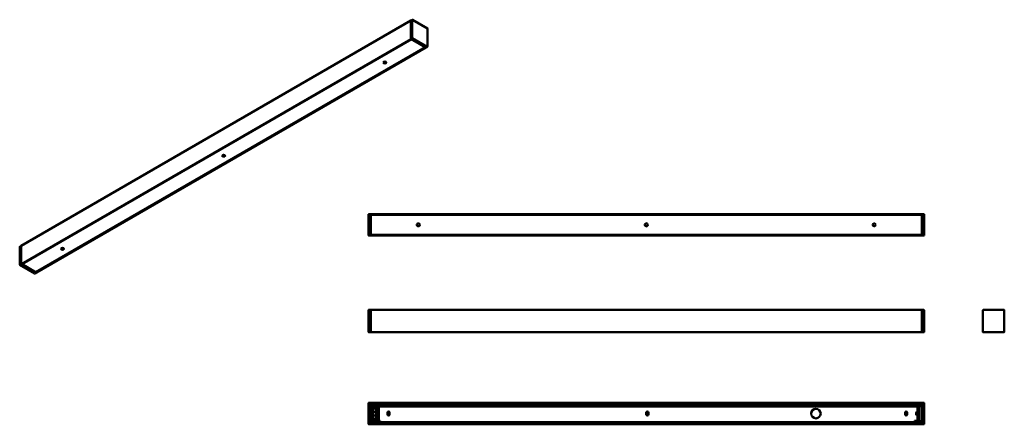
# Model space of a CAD drawing. Header units: millimetres. Extents: x 360 to 2434, y 1165 to 2017.
import ezdxf

# ---------------------------------------------------------------- set-up
doc = ezdxf.new("R2010")
doc.units = ezdxf.units.MM
doc.header["$LTSCALE"] = 8
doc.layers.add('Visibile (ISO)', color=7, linetype='Continuous', lineweight=50)
doc.layers.add('Visibile sottile (ISO)', color=7, linetype='Continuous', lineweight=35)

msp = doc.modelspace()

# ---------------------------------------------------------------- linework, layer by layer
at = {"layer": 'Visibile (ISO)'}
for p, q in [((363.9, 1541.1), (1184.2, 2014.6)), ((1184.1, 2014.5), (1184.1, 1976.7)), ((1184.1, 2014.5), (1184.1, 1976.7)), ((1184.2, 2014.6), (1187.5, 2016.6)), ((1219.3, 1998.4), (1187.8, 2016.6)), ((1219.4, 1960.4), (1219.4, 1998.2)), ((364.9, 1502.4), (1185.1, 1975.9)), ((1185.3, 1975.8), (365.1, 1502.2)), ((1185.3, 1975.8), (365.1, 1502.2)), ((1184.3, 1976.4), (1185.1, 1976)), ((1184.3, 1976.4), (1215.8, 1958.2)), ((1185.3, 1975.8), (1214.8, 1958.8)), ((1185.3, 1975.8), (1214.8, 1958.8)), ((1214.8, 1958.8), (394.5, 1485.3)), ((1214.8, 1958.8), (394.5, 1485.3)), ((395.7, 1484.6), (1215.9, 1958.2)), ((1215, 1958.7), (1215.8, 1958.2)), ((1215.9, 1958.2), (1219.3, 1960.2)), ((1127, 1925.9), (1130.9, 1928.1)), ((1131.2, 1928), (1127.4, 1925.8)), ((1131.2, 1928), (1127.4, 1925.8)), ((1128.6, 1926), (1127.9, 1925.6)), ((1128.6, 1926), (1127.9, 1925.6)), ((1128.6, 1925.4), (1128.6, 1926)), ((1128.6, 1925.4), (1128.6, 1926)), ((1131.2, 1926.2), (1131.2, 1925.7)), ((1131.2, 1926.2), (1131.2, 1925.7)), ((1095, 1607.2), (1095, 1562.7)), ((1100, 1607.5), (1095.2, 1607.5)), ((1100, 1607.5), (1100, 1607.3)), ((1100, 1607.5), (2260, 1607.5)), ((1100, 1606.2), (1100, 1607.3)), ((1100, 1562.7), (1100, 1607.2)), ((1100, 1606), (2260, 1606)), ((2260, 1605.8), (1100, 1605.8)), ((1100, 1564.2), (1100, 1605.8)), ((2260, 1605.8), (1100, 1605.8)), ((1100, 1564.2), (1100, 1605.8)), ((2260, 1607.3), (2260, 1607.5)), ((2264.8, 1607.5), (2260, 1607.5)), ((2260, 1607.3), (2260, 1606.2)), ((2260, 1607.2), (2260, 1562.7)), ((2260, 1605.8), (2260, 1564.2)), ((2260, 1605.8), (2260, 1564.2)), ((2265, 1562.7), (2265, 1607.2)), ((1095.2, 1562.5), (1100, 1562.5)), ((2260, 1564.2), (1100, 1564.2)), ((2260, 1564.2), (1100, 1564.2)), ((1100, 1564), (2260, 1564)), ((1100, 1562.7), (1100, 1563.8)), ((1100, 1562.7), (1100, 1562.5)), ((1100, 1562.5), (2260, 1562.5)), ((2260, 1563.8), (2260, 1562.7)), ((2260, 1562.5), (2260, 1562.7)), ((2260, 1562.5), (2264.8, 1562.5)), ((360.5, 1501.1), (360.5, 1538.9)), ((363.9, 1541), (360.6, 1539.1)), ((363.9, 1503.1), (363.9, 1541)), ((363.9, 1503.1), (363.9, 1540.9)), ((448.2, 1534), (452.1, 1536.2)), ((452.4, 1536.1), (448.5, 1533.8)), ((452.4, 1536.1), (448.5, 1533.8)), ((449.8, 1534.1), (449, 1533.7)), ((449.8, 1534.1), (449, 1533.7)), ((449.8, 1533.5), (449.8, 1534.1)), ((449.8, 1533.5), (449.8, 1534.1)), ((452.4, 1534.3), (452.4, 1533.8)), ((452.4, 1534.3), (452.4, 1533.8)), ((392.1, 1482.7), (360.6, 1500.9)), ((364.8, 1502.4), (364, 1502.9)), ((395.5, 1484.7), (364.1, 1502.8)), ((365.1, 1502.2), (365.1, 1502.5)), ((365.1, 1502.2), (365.1, 1502.5)), ((394.5, 1485.3), (365.1, 1502.2)), ((394.5, 1485.3), (365.1, 1502.2)), ((395.6, 1484.6), (392.3, 1482.7)), ((395.6, 1484.6), (394.8, 1485.1)), ((1095, 1405.7), (1095, 1359.4)), ((1100, 1406), (1095.2, 1406)), ((1100, 1406), (1100, 1405.8)), ((1100, 1406), (2260, 1406)), ((1100, 1359.4), (1100, 1405.8)), ((1100, 1359.4), (1100, 1405.7)), ((1981, 1406.3), (1980.8, 1406)), ((1983.8, 1406), (1980.8, 1406)), ((1980.8, 1406), (1980.8, 1406)), ((1981, 1406.3), (1983.5, 1406.3)), ((1983.5, 1406.3), (1983.8, 1406)), ((1983.8, 1406), (1983.8, 1406)), ((2260, 1405.8), (2260, 1406)), ((2264.8, 1406), (2260, 1406)), ((2260, 1405.8), (2260, 1359.4)), ((2260, 1405.7), (2260, 1359.4)), ((2265, 1359.4), (2265, 1405.7)), ((2389, 1405.7), (2389, 1359.4)), ((2433.7, 1406), (2389.2, 1406)), ((2406.2, 1406.3), (2406, 1406)), ((2409, 1406), (2406, 1406)), ((2406, 1406), (2406, 1406)), ((2406.2, 1406.3), (2408.7, 1406.3)), ((2408.7, 1406.3), (2409, 1406)), ((2409, 1406), (2409, 1406)), ((2434, 1359.4), (2434, 1405.7)), ((1095.2, 1359.2), (1100, 1359.2)), ((1100, 1359.4), (1100, 1359.2)), ((1100, 1359.2), (2260, 1359.2)), ((2260, 1359.2), (2260, 1359.4)), ((2260, 1359.2), (2264.8, 1359.2)), ((2389.2, 1359.2), (2433.7, 1359.2)), ((1095, 1210.2), (1095, 1165.7)), ((1100, 1210.5), (1095.2, 1210.5)), ((1100, 1210.5), (1100, 1210.3)), ((1100, 1210.5), (2260, 1210.5)), ((1100, 1209.2), (1100, 1210.3)), ((1100, 1165.7), (1100, 1210.2)), ((1100, 1209), (2260, 1209)), ((1100, 1206.5), (2260, 1206.5)), ((1100, 1206), (2260, 1206)), ((1100, 1205.8), (1114.5, 1205.8)), ((1100, 1204.2), (1117.3, 1204.2)), ((1100, 1203.8), (1117.3, 1203.8)), ((1100, 1203.7), (1105, 1203.7)), ((1105, 1203.7), (1105, 1172.2)), ((1113, 1203), (1111.5, 1203)), ((1113, 1203), (1115.6, 1203)), ((1114.5, 1204.5), (1114.5, 1206)), ((1114.5, 1204.5), (1117.3, 1204.5)), ((1115.6, 1203), (1116.6, 1203)), ((1116.8, 1203), (1116.6, 1203)), ((1116.8, 1173), (1116.8, 1203)), ((1119.3, 1203), (1116.8, 1203)), ((1117.3, 1204.5), (1117.3, 1203)), ((1119.3, 1203), (2245.7, 1203)), ((1134.5, 1206), (1134.5, 1203)), ((1134.5, 1205.8), (1621.5, 1205.8)), ((1134.5, 1204.2), (1621.5, 1204.2)), ((1134.5, 1203.8), (1621.5, 1203.8)), ((1621.5, 1203), (1621.5, 1206)), ((1651.5, 1206), (1651.5, 1203)), ((1651.5, 1205.8), (2225.5, 1205.8)), ((1651.5, 1204.2), (1988.9, 1204.2)), ((1651.5, 1203.8), (1988.5, 1203.8)), ((2012.3, 1205.5), (1992.3, 1205.5)), ((2015.6, 1204.2), (2225.5, 1204.2)), ((2016, 1203.8), (2225.5, 1203.8)), ((2225.5, 1203), (2225.5, 1206)), ((2241.8, 1203), (2241.8, 1204.5)), ((2241.8, 1204.5), (2245.5, 1204.5)), ((2241.8, 1204.2), (2260, 1204.2)), ((2241.8, 1203.8), (2260, 1203.8)), ((2245.5, 1206), (2245.5, 1204.5)), ((2245.5, 1205.8), (2260, 1205.8)), ((2248.1, 1203), (2245.7, 1203)), ((2248.1, 1203), (2250.8, 1203)), ((2260, 1203.7), (2255, 1203.7)), ((2255, 1172.2), (2255, 1203.7)), ((2260, 1210.3), (2260, 1210.5)), ((2264.8, 1210.5), (2260, 1210.5)), ((2260, 1210.3), (2260, 1209.2)), ((2260, 1210.2), (2260, 1165.7)), ((2265, 1165.7), (2265, 1210.2)), ((1105, 1201.3), (1111.2, 1201.3)), ((1105, 1198.8), (1111.2, 1198.8)), ((1111.2, 1192), (1105, 1192)), ((1105, 1190.3), (1105.2, 1190.3)), ((1105.2, 1189), (1105, 1189)), ((1111.2, 1184), (1105, 1184)), ((1105.2, 1189), (1105.2, 1190.3)), ((1111.2, 1201), (1111.2, 1175)), ((1112.7, 1201), (1112.7, 1175)), ((1115.8, 1190), (1113.2, 1190)), ((1115.8, 1186), (1113.2, 1186)), ((1113.5, 1191), (1114.6, 1191)), ((1114.6, 1185), (1113.5, 1185)), ((1115.8, 1191), (1115.8, 1185)), ((1115.8, 1191), (1116.8, 1191)), ((1115.8, 1185), (1116.8, 1185)), ((1135, 1186.3), (1135, 1189.8)), ((1139.5, 1189.8), (1139.5, 1186.3)), ((1680, 1186.3), (1680, 1189.8)), ((1684.5, 1189.8), (1684.5, 1186.3)), ((2225, 1186.3), (2225, 1189.8)), ((2229.5, 1189.8), (2229.5, 1186.3)), ((2248.6, 1190), (2250.2, 1190)), ((2248.6, 1186), (2250.2, 1186)), ((2249, 1191), (2250.2, 1191)), ((2250.2, 1185), (2249, 1185)), ((2250.2, 1191.8), (2250.5, 1192)), ((2250.2, 1184.3), (2250.2, 1191.8)), ((2250.2, 1184.3), (2250.5, 1184)), ((2250.5, 1192), (2250.5, 1184)), ((2250.5, 1192), (2255, 1192)), ((2250.5, 1184), (2255, 1184)), ((2251.1, 1201.3), (2255, 1201.3)), ((2251.1, 1201), (2251.1, 1192)), ((2251.1, 1198.8), (2255, 1198.8)), ((2251.1, 1184), (2251.1, 1175)), ((1095.2, 1165.5), (1100, 1165.5)), ((1100, 1172.2), (1105, 1172.2)), ((1100, 1170), (1119.8, 1170)), ((1100, 1169.5), (2260, 1169.5)), ((1100, 1167), (2260, 1167)), ((1100, 1165.7), (1100, 1166.8)), ((1100, 1165.7), (1100, 1165.5)), ((1100, 1165.5), (2260, 1165.5)), ((1105, 1177.3), (1111.2, 1177.3)), ((1105, 1174.8), (1111.2, 1174.8)), ((1111.5, 1173), (1113, 1173)), ((1113, 1173), (1115.6, 1173)), ((1114.5, 1170), (1114.5, 1171.5)), ((1117.3, 1171.5), (1114.5, 1171.5)), ((1115.6, 1173), (1116.6, 1173)), ((1116.6, 1173), (1116.8, 1173)), ((1116.8, 1173), (1119.3, 1173)), ((1117.3, 1173), (1117.3, 1171.5)), ((1119.8, 1173), (1119.3, 1173)), ((1119.8, 1172.5), (1119.8, 1173)), ((1119.8, 1172.5), (1119.8, 1170)), ((2244.8, 1170), (1119.8, 1170)), ((2244.8, 1173), (2244.8, 1172.5)), ((2245.7, 1173), (2244.8, 1173)), ((2244.8, 1170), (2244.8, 1172.5)), ((2245.5, 1171.5), (2244.8, 1171.5)), ((2244.8, 1170), (2260, 1170)), ((2245.5, 1171.5), (2245.5, 1170)), ((2245.7, 1173), (2248.1, 1173)), ((2250.8, 1173), (2248.1, 1173)), ((2251.1, 1177.3), (2255, 1177.3)), ((2251.1, 1174.8), (2255, 1174.8)), ((2260, 1172.2), (2255, 1172.2)), ((2260, 1166.8), (2260, 1165.7)), ((2260, 1165.5), (2260, 1165.7)), ((2260, 1165.5), (2264.8, 1165.5))]:
    msp.add_line(p, q, dxfattribs=at)
for centre, radius in [((1200, 1585), 3.25), ((1200, 1585), 3.25), ((1680, 1585), 3.25), ((2160, 1585), 3.25), ((2160, 1585), 3.25), ((2037.3, 1188), 10)]:
    msp.add_circle(centre, radius, dxfattribs=at)
for centre, radius, start, end in [((1187.7, 2016.3), 0.25, 60, 120), ((1219.1, 1998.2), 0.25, 0, 60), ((1219.1, 1960.4), 0.25, 300, 0), ((1095.2, 1607.2), 0.25, 90, 180), ((2264.8, 1607.2), 0.25, 0, 90), ((1095.2, 1562.7), 0.25, 180, 270), ((2264.8, 1562.7), 0.25, 270, 0), ((360.7, 1538.9), 0.25, 120, 180), ((360.7, 1501.1), 0.25, 180, 240), ((392.2, 1482.9), 0.25, 240, 300), ((1095.2, 1405.7), 0.25, 90, 180), ((2264.8, 1405.7), 0.25, 0, 90), ((2389.2, 1405.7), 0.25, 90, 180), ((2433.7, 1405.7), 0.25, 0, 90), ((1095.2, 1359.4), 0.25, 180, 270), ((2264.8, 1359.4), 0.25, 270, 0), ((2389.2, 1359.4), 0.25, 180, 270), ((2433.7, 1359.4), 0.25, 270, 0), ((1095.2, 1210.2), 0.25, 90, 180), ((1124.5, 1200), 4, 48.5904, 131.4096), ((1124.5, 1200), 3.83, 51.6568, 128.3432), ((1636.5, 1200), 4, 48.5904, 131.4096), ((1636.5, 1200), 3.83, 51.6568, 128.3432), ((1992.3, 1200.5), 5, 90, 150), ((2012.3, 1200.5), 5, 30, 90), ((2235.5, 1200), 4, 48.5904, 131.4096), ((2235.5, 1200), 3.83, 51.6568, 128.3432), ((2264.8, 1210.2), 0.25, 0, 90), ((1137.3, 1189.8), 2.25, 0, 180), ((1137.3, 1186.3), 2.25, 180, 0), ((1682.3, 1189.8), 2.25, 0, 180), ((1682.3, 1186.3), 2.25, 180, 0), ((2227.3, 1189.8), 2.25, 0, 180), ((2227.3, 1186.3), 2.25, 180, 0), ((1095.2, 1165.7), 0.25, 180, 270), ((2264.8, 1165.7), 0.25, 270, 0)]:
    msp.add_arc(centre, radius, start, end, dxfattribs=at)
for centre, major_axis, ratio, start_param, end_param in [((1184.3, 2014.5), (-0.1, 0.173), 0.57735, 5.824074, 7.068583), ((1184.3, 2014.4), (-0.125, 0.217), 0.57735, 0, 0.785398), ((1184.3, 1976.6), (0.1, -0.173), 0.57735, 3.926991, 5.497787), ((1184.3, 1976.6), (0.125, -0.217), 0.57735, 3.926991, 5.497787), ((1215.8, 1958.4), (0.1, -0.173), 0.57735, 5.497787, 6.742297), ((1215.8, 1958.4), (0.125, -0.217), 0.57735, 5.497787, 6.283185), ((1129.3, 1927.3), (-3.25, 0), 0.57735, 0.20597, 2.935622), ((1129.3, 1927.3), (-3.25, 0), 0.57735, 0.20597, 2.935622), ((1129.3, 1928.9), (5, 0), 0.57735, 4.572994, 5.095071), ((1129.3, 1928.9), (5, 0), 0.57735, 4.572994, 5.095071), ((364, 1540.9), (-0.1, 0.173), 0.57735, 0, 0.785398), ((450.5, 1535.3), (-3.25, 0), 0.57735, 0.20597, 2.935622), ((450.5, 1535.3), (-3.25, 0), 0.57735, 0.20597, 2.935622), ((450.5, 1537), (5, 0), 0.57735, 4.572994, 5.095071), ((450.5, 1537), (5, 0), 0.57735, 4.572994, 5.095071), ((364, 1503), (-0.1, 0.173), 0.57735, 0.785398, 2.356194), ((364.8, 1502.6), (0.1, -0.173), 0.57735, 5.497787, 6.283185), ((394.8, 1485.3), (-0.1, 0.173), 0.57735, 0.785398, 2.356194), ((395.6, 1484.8), (0.1, -0.173), 0.57735, 5.497787, 6.283185), ((1111.5, 1201), (0, 2), 0.173648, 0, 1.570796), ((1113, 1201), (0, 2), 0.173648, 0, 1.570796), ((2250.8, 1201), (0, 2), 0.173648, 4.712389, 6.283185), ((1113.5, 1188), (0, -3), 0.173648, 3.141593, 6.283185), ((1113.1, 1188), (0, 3), 0.173648, 5.442117, 5.85214), ((1113.1, 1188), (0, 3), 0.173648, 3.572638, 3.982661), ((1114.6, 1188), (0, 3), 0.173648, 5.442117, 6.283185), ((1114.6, 1188), (0, -3), 0.173648, 0, 0.841069), ((2249, 1188), (0, -3), 0.173648, 3.141593, 6.283185), ((2248.9, 1188), (0, 3), 0.173648, 5.442117, 6.198597), ((2248.9, 1188), (0, -3), 0.173648, 0.084588, 0.841069), ((1111.5, 1175), (0, -2), 0.173648, 4.712389, 6.283185), ((1113, 1175), (0, -2), 0.173648, 4.712389, 6.283185), ((2250.8, 1175), (0, -2), 0.173648, 0, 1.570796)]:
    msp.add_ellipse(centre, major_axis=major_axis, ratio=ratio, start_param=start_param, end_param=end_param, dxfattribs=at)
for centre in [(1129.3, 1926.5), (1129.3, 1926.5), (789.9, 1730.5), (450.5, 1534.6), (450.5, 1534.6)]:
    msp.add_ellipse(centre, major_axis=(-3.25, 0), ratio=0.57735, dxfattribs=at)
at = {"layer": 'Visibile sottile (ISO)'}
for p, q in [((363.9, 1541), (1184.1, 2014.5)), ((1184.1, 2014.5), (1187.5, 2016.4)), ((1187.5, 2016.4), (1187.5, 1978.6)), ((1187.8, 1978.6), (1187.8, 2016.4)), ((1187.8, 2016.4), (1219.3, 1998.3)), ((1219.3, 1998.3), (1219.3, 1960.5)), ((363.9, 1503.1), (1184.1, 1976.7)), ((364, 1502.9), (1184.3, 1976.4)), ((364.8, 1502.4), (1185.1, 1976)), ((1187.5, 1978.6), (1184.1, 1976.7)), ((1184.3, 1976.4), (1187.7, 1978.3)), ((1187.7, 1978.3), (1219.1, 1960.2)), ((1219.3, 1960.5), (1187.8, 1978.6)), ((394.8, 1485.1), (1215, 1958.7)), ((395.6, 1484.6), (1215.8, 1958.2)), ((1219.1, 1960.2), (1215.8, 1958.2)), ((1126.2, 1927.1), (1128.3, 1928.3)), ((1127.1, 1925.9), (1131, 1928.1)), ((360.5, 1539), (363.9, 1540.9)), ((360.5, 1501.2), (360.5, 1539)), ((447.4, 1535.2), (449.5, 1536.4)), ((448.3, 1534), (452.2, 1536.2)), ((363.9, 1503.1), (360.5, 1501.2)), ((360.7, 1500.9), (364.1, 1502.8)), ((392.2, 1482.7), (360.7, 1500.9)), ((395.5, 1484.7), (392.2, 1482.7))]:
    msp.add_line(p, q, dxfattribs=at)
for centre, major_axis, start_param, end_param in [((1187.7, 2016.3), (-0.125, 0.217), 0, 0.785398), ((1187.7, 2016.3), (0.25, 0), 0.785398, 2.356194), ((1187.7, 2016.3), (0.125, 0.217), 5.497787, 6.283185), ((1219.1, 1998.2), (0.125, 0.217), 5.497787, 6.283185), ((1219.1, 1998.2), (0.25, 0), 0, 0.785398), ((1187.7, 1978.5), (-0.25, 0), 3.926991, 5.497787), ((1187.7, 1978.5), (0.125, -0.217), 3.926991, 5.497787), ((1187.7, 1978.5), (0.125, 0.217), 3.926991, 5.497787), ((1219.1, 1960.4), (-0.125, -0.217), 0.785398, 2.356194), ((1219.1, 1960.4), (0.125, -0.217), 5.497787, 6.283185), ((1219.1, 1960.4), (0.25, 0), 0, 0.785398), ((360.7, 1538.9), (-0.125, 0.217), 0, 0.785398), ((360.7, 1538.9), (-0.25, 0), 5.497787, 6.283185), ((360.7, 1501.1), (-0.125, 0.217), 0.785398, 2.356194), ((360.7, 1501.1), (-0.25, 0), 5.497787, 6.283185), ((360.7, 1501.1), (-0.125, -0.217), 0, 0.785398), ((392.2, 1482.9), (-0.125, -0.217), 0, 0.785398), ((392.2, 1482.9), (0.125, -0.217), 5.497787, 6.283185)]:
    msp.add_ellipse(centre, major_axis=major_axis, ratio=0.57735, start_param=start_param, end_param=end_param, dxfattribs=at)

doc.saveas('drawing.dxf')
